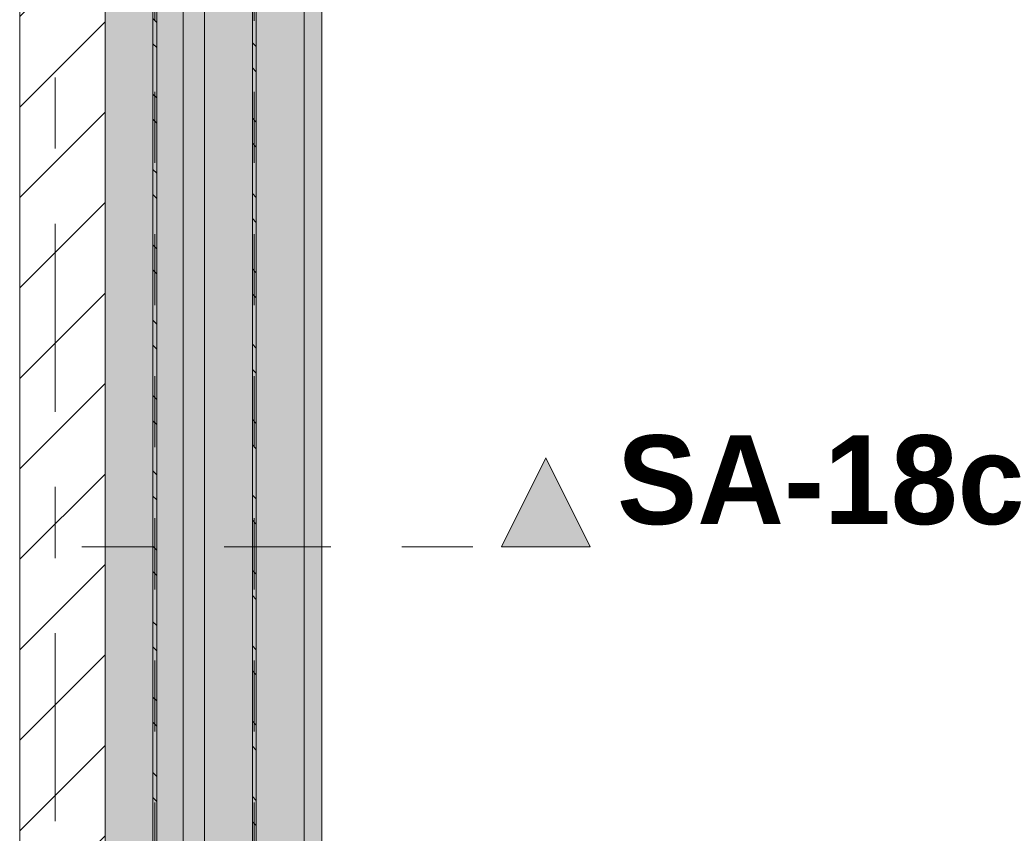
# Model space of a CAD drawing. Header units: metres. Extents: x -3.6 to 84.5, y -11 to 16.8.
# Tile 140 of 256: x 18.5 to 19.9, y 9.6 to 10.7. Entities that reach past the tile are written whole.
import ezdxf

# ---------------------------------------------------------------- set-up
doc = ezdxf.new("R2010")
doc.units = ezdxf.units.M
doc.header["$MEASUREMENT"] = 0
for name, pattern in [('Achse', [0.2, 0.1, -0.05, 0, -0.05]), ('Schnittlinie', [0.3, 0.15, -0.075, 0, -0.075]), ('Strichlinie doppelt', [0.546806, 0.264583, -0.105833, 0.070556, -0.105833]), ('Wipeout_Contour', [1, 0, -1])]:
    doc.linetypes.add(name, pattern=pattern)
for name, color, linetype in [('203 - Marker.Schnitt - Ausbaudetail SA', 7, 'Continuous'), ('451 - Universal.Achsen Raster', 7, 'Continuous'), ('605 - Struktur.Wand Innen', 7, 'Continuous'), ('612 - Struktur.Stahlbau', 7, 'Continuous'), ('Neubau_612 - Struktur.Stahlbau', 7, 'Continuous'), ('Neubau_653 - Abdeckung.TB Verkofferung', 7, 'Continuous')]:
    doc.layers.add(name, color=color, linetype=linetype)
doc.styles.add('ERSTELLTER_STIL_1', font='txt')
pattern_1 = [(135, (0, 0), (0.053033, 0.053033), []), (135, (-0.01768, -0.01768), (0.053033, 0.053033), [])]

msp = doc.modelspace()

# ---------------------------------------------------------------- hatches: boundary and pattern name
at = {"layer": '203 - Marker.Schnitt - Ausbaudetail SA', "linetype": 'Continuous', "lineweight": 0, "true_color": 0x000000}
msp.add_hatch(color=18, dxfattribs=at).paths.add_polyline_path([(19.2825, 9.97), (19.22, 10.095), (19.1575, 9.97)])
at = {"layer": '612 - Struktur.Stahlbau', "linetype": 'Continuous', "lineweight": 0, "true_color": 0x30307f}
msp.add_hatch(color=177, dxfattribs=at).paths.add_polyline_path([(18.74, 12.99), (18.88, 12.99), (18.88, 8.51), (18.74, 8.51)])
at = {"layer": 'Neubau_612 - Struktur.Stahlbau', "linetype": 'Continuous', "lineweight": 0, "true_color": 0x000000}
h = msp.add_hatch(dxfattribs=at)
h.set_pattern_fill('Metall__Stahl_0001', color=18, style=0, pattern_type=2)
h.set_pattern_definition(pattern_1)
h.paths.add_polyline_path([(18.6728, 8.51), (18.6728, 12.99), (18.6673, 12.99), (18.6673, 8.51)])
h = msp.add_hatch(dxfattribs=at)
h.set_pattern_fill('Metall__Stahl_0001', color=18, style=0, pattern_type=2)
h.set_pattern_definition(pattern_1)
h.paths.add_polyline_path([(18.8128, 8.51), (18.8128, 12.99), (18.8073, 12.99), (18.8073, 8.51)])
at = {"layer": 'Neubau_653 - Abdeckung.TB Verkofferung', "linetype": 'Continuous', "lineweight": 0, "true_color": 0x000000}
h = msp.add_hatch(dxfattribs=at)
h.set_pattern_fill('Gips_0001', color=18, style=0, pattern_type=2)
h.set_pattern_definition([(45, (0, 0), (-0.01767767, 0.01767767), [0, -0.025])])
h.paths.add_polyline_path([(18.88, 8.6495), (18.905, 8.6495), (18.905, 12.9505), (18.88, 12.9505)])

# ---------------------------------------------------------------- linework, layer by layer
at = {"layer": '203 - Marker.Schnitt - Ausbaudetail SA', "color": 7, "linetype": 'Continuous', "lineweight": 13, "flags": 128}
msp.add_lwpolyline([(19.2825, 9.97), (19.1575, 9.97), (19.22, 10.095)], close=True, dxfattribs=at)
at = {"layer": 'Neubau_612 - Struktur.Stahlbau', "color": 1, "linetype": 'Continuous', "lineweight": 9}
for p, q in [((18.6673, 12.99), (18.6673, 8.51)), ((18.6728, 12.99), (18.6728, 8.51)), ((18.8073, 12.99), (18.8073, 8.51)), ((18.8128, 12.99), (18.8128, 8.51))]:
    msp.add_line(p, q, dxfattribs=at)
at = {"layer": 'Neubau_612 - Struktur.Stahlbau', "color": 1, "linetype": 'Achse', "lineweight": 9}
for p, q in [((18.67, 8.51), (18.67, 12.99)), ((18.81, 8.51), (18.81, 12.99))]:
    msp.add_line(p, q, dxfattribs=at)
at = {"layer": 'Neubau_612 - Struktur.Stahlbau', "color": 1, "linetype": 'Continuous', "lineweight": 13}
for p, q in [((18.74, 8.51), (18.74, 12.99)), ((18.74, 8.51), (18.74, 12.99)), ((18.88, 8.51), (18.88, 12.99))]:
    msp.add_line(p, q, dxfattribs=at)
at = {"layer": 'Neubau_653 - Abdeckung.TB Verkofferung', "color": 1, "linetype": 'Continuous', "lineweight": 9}
for p, q in [((18.6, 8.6495), (18.6, 12.9505)), ((18.905, 8.6495), (18.905, 12.9505)), ((18.71, 8.6495), (18.71, 12.69))]:
    msp.add_line(p, q, dxfattribs=at)
at = {"layer": 'Neubau_653 - Abdeckung.TB Verkofferung', "color": 1, "linetype": 'Continuous', "lineweight": 5}
for p, q in [((18.88, 12.9505), (18.88, 8.6495)), ((18.905, 12.9505), (18.905, 8.6495))]:
    msp.add_line(p, q, dxfattribs=at)

# ---------------------------------------------------------------- texts
at = {"layer": '203 - Marker.Schnitt - Ausbaudetail SA', "color": 7, "lineweight": 13, "insert": (19.32, 10), "char_height": 0.125, "attachment_point": 7, "style": 'ERSTELLTER_STIL_1'}
msp.add_mtext('\\A1;{\\pql;\\pt0;\\fArial|b1|i0|c0|p38;SA-18c}', dxfattribs=at)

# ---------------------------------------------------------------- next in the draw order: wipeouts: each hides what was drawn before it
at = {"color": 254, "linetype": 'Wipeout_Contour', "lineweight": 0, "ltscale": 86.094833}
msp.add_wipeout([(18.48, 13), (18.48, 8.6), (18.6, 8.6), (18.6, 13)], dxfattribs=at).dxf.layer = '605 - Struktur.Wand Innen'

# ---------------------------------------------------------------- next in the draw order: hatches: boundary and pattern name
at = {"layer": '605 - Struktur.Wand Innen', "linetype": 'Continuous', "lineweight": 0, "true_color": 0x000000}
h = msp.add_hatch(dxfattribs=at)
h.set_pattern_fill('MW_Ziegel_0001', color=18, style=0, pattern_type=2)
h.set_pattern_definition([(45, (0, 0), (-0.0636396, 0.0636396), [])])
h.paths.add_polyline_path([(18.48, 13), (18.48, 8.6), (18.6, 8.6), (18.6, 13)])
at = {"layer": '612 - Struktur.Stahlbau', "linetype": 'Continuous', "lineweight": 0, "true_color": 0x30307f}
msp.add_hatch(color=177, dxfattribs=at).paths.add_polyline_path([(18.6, 12.99), (18.74, 12.99), (18.74, 8.51), (18.6, 8.51)])

# ---------------------------------------------------------------- next in the draw order: linework, layer by layer
at = {"layer": '203 - Marker.Schnitt - Ausbaudetail SA', "color": 7, "linetype": 'Schnittlinie', "lineweight": 13}
msp.add_line((18.3175, 9.97), (19.1575, 9.97), dxfattribs=at)
at = {"layer": '451 - Universal.Achsen Raster', "color": 160, "linetype": 'Strichlinie doppelt', "lineweight": 9, "true_color": 0x3232ff}
msp.add_line((18.53, -10.585), (18.53, 16.355), dxfattribs=at)
at = {"layer": '605 - Struktur.Wand Innen', "color": 7, "linetype": 'Continuous', "lineweight": 18, "flags": 128}
for points in [[(18.48, 13), (18.48, 8.6)], [(18.6, 8.6), (18.6, 13)]]:
    msp.add_lwpolyline(points, dxfattribs=at)
at = {"layer": 'Neubau_612 - Struktur.Stahlbau', "color": 1, "linetype": 'Continuous', "lineweight": 13}
msp.add_line((18.6, 8.51), (18.6, 12.99), dxfattribs=at)
at = {"layer": 'Neubau_653 - Abdeckung.TB Verkofferung', "color": 1, "linetype": 'Continuous', "lineweight": 9}
msp.add_line((18.6, 8.6495), (18.6, 12.69), dxfattribs=at)

doc.saveas('drawing.dxf')
